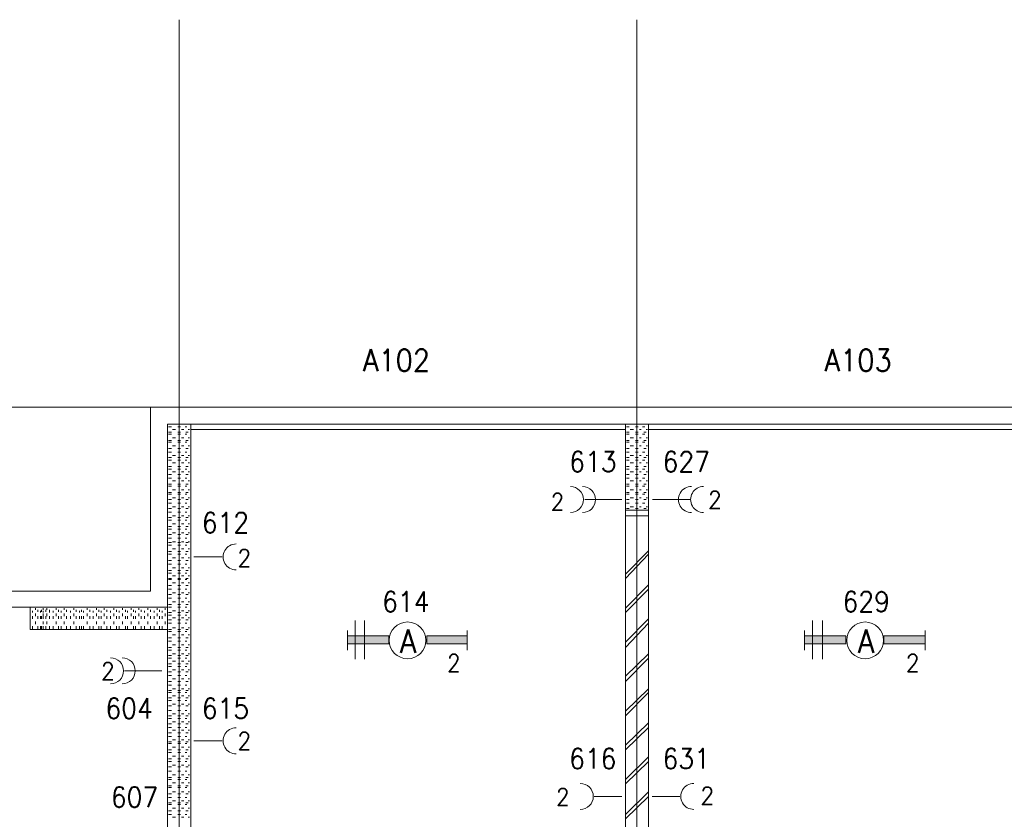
# Model space of a CAD drawing. Header units: metres. Extents: x -120 to -9, y 63 to 139.
# Tile 9 of 44: x -109.13 to -100.55, y 113.42 to 120.38. Entities that reach past the tile are written whole.
import ezdxf
from ezdxf.enums import TextEntityAlignment as Align

# ---------------------------------------------------------------- set-up
doc = ezdxf.new("R2010")
doc.units = ezdxf.units.M
doc.header["$MEASUREMENT"] = 0
doc.layers.add('Level 1', color=1, linetype='Continuous', lineweight=0)
doc.styles.add('Style-STANDARD', font='STANDARD.shx')

msp = doc.modelspace()

# ---------------------------------------------------------------- linework, layer by layer
at = {"layer": 'Level 1', "color": 11, "linetype": 'Continuous', "lineweight": 0}
for p, q in [((-107.7372, 120.3835), (-107.7372, 93.6334)), ((-103.7528, 120.3835), (-103.7528, 93.6647)), ((-113.6356, 117.0085), (-14.0965, 117.0085))]:
    msp.add_line(p, q, dxfattribs=at)
at = {"layer": 'Level 1', "color": 1, "linetype": 'Continuous', "lineweight": 0}
for p, q in [((-107.9872, 117.0085), (-107.9872, 115.4069)), ((-107.9872, 117.0085), (-51.5536, 117.0085)), ((-107.8387, 116.86), (-107.8387, 109.4772)), ((-107.8387, 116.86), (-51.6981, 116.86)), ((-107.6356, 116.86), (-107.6356, 109.4772)), ((-103.8505, 116.86), (-103.8505, 109.4772)), ((-103.6512, 116.86), (-103.6512, 109.4772)), ((-107.8309, 116.8366), (-107.8036, 116.8366)), ((-107.8309, 116.7897), (-107.8036, 116.7897)), ((-107.8309, 116.7741), (-107.8036, 116.7741)), ((-107.7958, 116.8132), (-107.7684, 116.8132)), ((-107.7489, 116.8366), (-107.7255, 116.8366)), ((-107.7489, 116.7897), (-107.7255, 116.7897)), ((-107.7489, 116.7741), (-107.7255, 116.7741)), ((-107.7177, 116.8132), (-107.6981, 116.8132)), ((-107.6864, 116.8366), (-107.6708, 116.8366)), ((-107.6864, 116.7741), (-107.6708, 116.7741)), ((-107.6786, 116.7897), (-107.6591, 116.7897)), ((-107.6591, 116.8132), (-107.6473, 116.8132)), ((-107.6356, 116.8132), (-103.8505, 116.8132)), ((-103.8427, 116.8366), (-103.8192, 116.8366)), ((-103.8427, 116.7897), (-103.8192, 116.7897)), ((-103.8427, 116.7741), (-103.8192, 116.7741)), ((-103.8114, 116.8132), (-103.7802, 116.8132)), ((-103.7645, 116.8366), (-103.7411, 116.8366)), ((-103.7645, 116.7897), (-103.7411, 116.7897)), ((-103.7645, 116.7741), (-103.7411, 116.7741)), ((-103.7294, 116.8132), (-103.7137, 116.8132)), ((-103.702, 116.8366), (-103.6825, 116.8366)), ((-103.702, 116.7741), (-103.6825, 116.7741)), ((-103.6903, 116.7897), (-103.6708, 116.7897)), ((-103.6708, 116.8132), (-103.6591, 116.8132)), ((-103.6512, 116.8132), (-99.8583, 116.8132)), ((-107.8309, 116.7194), (-107.8036, 116.7194)), ((-107.8309, 116.7038), (-107.8036, 116.7038)), ((-107.7958, 116.7428), (-107.7684, 116.7428)), ((-107.7489, 116.7194), (-107.7255, 116.7194)), ((-107.7489, 116.7038), (-107.7255, 116.7038)), ((-107.7177, 116.7428), (-107.6981, 116.7428)), ((-107.6864, 116.7038), (-107.6708, 116.7038)), ((-107.6786, 116.7194), (-107.6591, 116.7194)), ((-107.6591, 116.7428), (-107.6473, 116.7428)), ((-103.8427, 116.7194), (-103.8192, 116.7194)), ((-103.8427, 116.7038), (-103.8192, 116.7038)), ((-103.8114, 116.7428), (-103.7802, 116.7428)), ((-103.7645, 116.7194), (-103.7411, 116.7194)), ((-103.7645, 116.7038), (-103.7411, 116.7038)), ((-103.7294, 116.7428), (-103.7137, 116.7428)), ((-103.702, 116.7038), (-103.6825, 116.7038)), ((-103.6903, 116.7194), (-103.6708, 116.7194)), ((-103.6708, 116.7428), (-103.6591, 116.7428)), ((-107.8309, 116.6491), (-107.8036, 116.6491)), ((-107.8309, 116.6178), (-107.8036, 116.6178)), ((-107.7958, 116.6725), (-107.7684, 116.6725)), ((-107.7489, 116.6491), (-107.7255, 116.6491)), ((-107.7489, 116.6178), (-107.7255, 116.6178)), ((-107.7177, 116.6725), (-107.6981, 116.6725)), ((-107.6864, 116.6178), (-107.6708, 116.6178)), ((-107.6786, 116.6491), (-107.6591, 116.6491)), ((-107.6591, 116.6725), (-107.6473, 116.6725)), ((-103.8427, 116.6491), (-103.8192, 116.6491)), ((-103.8427, 116.6178), (-103.8192, 116.6178)), ((-103.8114, 116.6725), (-103.7802, 116.6725)), ((-103.7645, 116.6491), (-103.7411, 116.6491)), ((-103.7645, 116.6178), (-103.7411, 116.6178)), ((-103.7294, 116.6725), (-103.7137, 116.6725)), ((-103.702, 116.6178), (-103.6825, 116.6178)), ((-103.6903, 116.6491), (-103.6708, 116.6491)), ((-103.6708, 116.6725), (-103.6591, 116.6725)), ((-107.8309, 116.571), (-107.8036, 116.571)), ((-107.8309, 116.5475), (-107.8036, 116.5475)), ((-107.7958, 116.5866), (-107.7684, 116.5866)), ((-107.7958, 116.5241), (-107.7684, 116.5241)), ((-107.7489, 116.571), (-107.7255, 116.571)), ((-107.7489, 116.5475), (-107.7255, 116.5475)), ((-107.7177, 116.5866), (-107.6981, 116.5866)), ((-107.7177, 116.5241), (-107.6981, 116.5241)), ((-107.6864, 116.5475), (-107.6708, 116.5475)), ((-107.6786, 116.571), (-107.6591, 116.571)), ((-107.6591, 116.5866), (-107.6473, 116.5866)), ((-107.6591, 116.5241), (-107.6473, 116.5241)), ((-103.8427, 116.571), (-103.8192, 116.571)), ((-103.8427, 116.5475), (-103.8192, 116.5475)), ((-103.8114, 116.5866), (-103.7802, 116.5866)), ((-103.8114, 116.5241), (-103.7802, 116.5241)), ((-103.7645, 116.571), (-103.7411, 116.571)), ((-103.7645, 116.5475), (-103.7411, 116.5475)), ((-103.7294, 116.5866), (-103.7137, 116.5866)), ((-103.7294, 116.5241), (-103.7137, 116.5241)), ((-103.702, 116.5475), (-103.6825, 116.5475)), ((-103.6903, 116.571), (-103.6708, 116.571)), ((-103.6708, 116.5866), (-103.6591, 116.5866)), ((-103.6708, 116.5241), (-103.6591, 116.5241)), ((-107.8309, 116.4928), (-107.8036, 116.4928)), ((-107.8309, 116.4694), (-107.8036, 116.4694)), ((-107.7958, 116.446), (-107.7684, 116.446)), ((-107.7489, 116.4928), (-107.7255, 116.4928)), ((-107.7489, 116.4694), (-107.7255, 116.4694)), ((-107.7177, 116.446), (-107.6981, 116.446)), ((-107.6864, 116.4694), (-107.6708, 116.4694)), ((-107.6786, 116.4928), (-107.6591, 116.4928)), ((-107.6591, 116.446), (-107.6473, 116.446)), ((-103.8427, 116.4928), (-103.8192, 116.4928)), ((-103.8427, 116.4694), (-103.8192, 116.4694)), ((-103.8114, 116.446), (-103.7802, 116.446)), ((-103.7645, 116.4928), (-103.7411, 116.4928)), ((-103.7645, 116.4694), (-103.7411, 116.4694)), ((-103.7294, 116.446), (-103.7137, 116.446)), ((-103.702, 116.4694), (-103.6825, 116.4694)), ((-103.6903, 116.4928), (-103.6708, 116.4928)), ((-103.6708, 116.446), (-103.6591, 116.446)), ((-107.8309, 116.4225), (-107.8036, 116.4225)), ((-107.8309, 116.3913), (-107.8036, 116.3913)), ((-107.7958, 116.3678), (-107.7684, 116.3678)), ((-107.7489, 116.4225), (-107.7255, 116.4225)), ((-107.7489, 116.3913), (-107.7255, 116.3913)), ((-107.7177, 116.3678), (-107.6981, 116.3678)), ((-107.6864, 116.3913), (-107.6708, 116.3913)), ((-107.6786, 116.4225), (-107.6591, 116.4225)), ((-107.6591, 116.3678), (-107.6473, 116.3678)), ((-103.8427, 116.4225), (-103.8192, 116.4225)), ((-103.8427, 116.3913), (-103.8192, 116.3913)), ((-103.8114, 116.3678), (-103.7802, 116.3678)), ((-103.7645, 116.4225), (-103.7411, 116.4225)), ((-103.7645, 116.3913), (-103.7411, 116.3913)), ((-103.7294, 116.3678), (-103.7137, 116.3678)), ((-103.702, 116.3913), (-103.6825, 116.3913)), ((-103.6903, 116.4225), (-103.6708, 116.4225)), ((-103.6708, 116.3678), (-103.6591, 116.3678)), ((-107.8309, 116.3366), (-107.8036, 116.3366)), ((-107.8309, 116.321), (-107.8036, 116.321)), ((-107.8309, 116.2663), (-107.8036, 116.2663)), ((-107.7958, 116.2897), (-107.7684, 116.2897)), ((-107.7489, 116.3366), (-107.7255, 116.3366)), ((-107.7489, 116.321), (-107.7255, 116.321)), ((-107.7489, 116.2663), (-107.7255, 116.2663)), ((-107.7177, 116.2897), (-107.6981, 116.2897)), ((-107.6864, 116.321), (-107.6708, 116.321)), ((-107.6786, 116.3366), (-107.6591, 116.3366)), ((-107.6786, 116.2663), (-107.6591, 116.2663)), ((-107.6591, 116.2897), (-107.6473, 116.2897)), ((-103.8427, 116.3366), (-103.8192, 116.3366)), ((-103.8427, 116.321), (-103.8192, 116.321)), ((-103.8427, 116.2663), (-103.8192, 116.2663)), ((-103.8114, 116.2897), (-103.7802, 116.2897)), ((-103.7645, 116.3366), (-103.7411, 116.3366)), ((-103.7645, 116.321), (-103.7411, 116.321)), ((-103.7645, 116.2663), (-103.7411, 116.2663)), ((-103.7294, 116.2897), (-103.7137, 116.2897)), ((-103.702, 116.321), (-103.6825, 116.321)), ((-103.6903, 116.3366), (-103.6708, 116.3366)), ((-103.6903, 116.2663), (-103.6708, 116.2663)), ((-103.6708, 116.2897), (-103.6591, 116.2897)), ((-107.8309, 116.2507), (-107.8036, 116.2507)), ((-107.8309, 116.2038), (-107.8036, 116.2038)), ((-107.8309, 116.1725), (-107.8036, 116.1725)), ((-107.7958, 116.2194), (-107.7684, 116.2194)), ((-107.7489, 116.2507), (-107.7255, 116.2507)), ((-107.7489, 116.2038), (-107.7255, 116.2038)), ((-107.7489, 116.1725), (-107.7255, 116.1725)), ((-107.7177, 116.2194), (-107.6981, 116.2194)), ((-107.6864, 116.2507), (-107.6708, 116.2507)), ((-107.6864, 116.1725), (-107.6708, 116.1725)), ((-107.6786, 116.2038), (-107.6591, 116.2038)), ((-107.6591, 116.2194), (-107.6473, 116.2194)), ((-104.2059, 116.2038), (-103.8817, 116.2038)), ((-103.8427, 116.2507), (-103.8192, 116.2507)), ((-103.8427, 116.2038), (-103.8192, 116.2038)), ((-103.8427, 116.1725), (-103.8192, 116.1725)), ((-103.8114, 116.2194), (-103.7802, 116.2194)), ((-103.7645, 116.2507), (-103.7411, 116.2507)), ((-103.7645, 116.2038), (-103.7411, 116.2038)), ((-103.7645, 116.1725), (-103.7411, 116.1725)), ((-103.7294, 116.2194), (-103.7137, 116.2194)), ((-103.702, 116.2507), (-103.6825, 116.2507)), ((-103.702, 116.1725), (-103.6825, 116.1725)), ((-103.6903, 116.2038), (-103.6708, 116.2038)), ((-103.6708, 116.2194), (-103.6591, 116.2194)), ((-103.2919, 116.2038), (-103.6161, 116.2038)), ((-107.8309, 116.1257), (-107.8036, 116.1257)), ((-107.8309, 116.0944), (-107.8036, 116.0944)), ((-107.7958, 116.1413), (-107.7684, 116.1413)), ((-107.7489, 116.1257), (-107.7255, 116.1257)), ((-107.7489, 116.0944), (-107.7255, 116.0944)), ((-107.7177, 116.1413), (-107.6981, 116.1413)), ((-107.6864, 116.0944), (-107.6708, 116.0944)), ((-107.6786, 116.1257), (-107.6591, 116.1257)), ((-107.6591, 116.1413), (-107.6473, 116.1413)), ((-103.8505, 116.11), (-103.6512, 116.11)), ((-103.8427, 116.1257), (-103.8192, 116.1257)), ((-103.8114, 116.1413), (-103.7802, 116.1413)), ((-103.7645, 116.1257), (-103.7411, 116.1257)), ((-103.7294, 116.1413), (-103.7137, 116.1413)), ((-103.6903, 116.1257), (-103.6708, 116.1257)), ((-103.6708, 116.1413), (-103.6591, 116.1413)), ((-107.8309, 116.0475), (-107.8036, 116.0475)), ((-107.8309, 116.0241), (-107.8036, 116.0241)), ((-107.7958, 116.0632), (-107.7684, 116.0632)), ((-107.7489, 116.0475), (-107.7255, 116.0475)), ((-107.7489, 116.0241), (-107.7255, 116.0241)), ((-107.7177, 116.0632), (-107.6981, 116.0632)), ((-107.6864, 116.0241), (-107.6708, 116.0241)), ((-107.6786, 116.0475), (-107.6591, 116.0475)), ((-107.6591, 116.0632), (-107.6473, 116.0632)), ((-103.8505, 116.0632), (-103.6512, 116.0632)), ((-107.8309, 115.9694), (-107.8036, 115.9694)), ((-107.8309, 115.946), (-107.8036, 115.946)), ((-107.7958, 115.9928), (-107.7684, 115.9928)), ((-107.7958, 115.9147), (-107.7684, 115.9147)), ((-107.7489, 115.9694), (-107.7255, 115.9694)), ((-107.7489, 115.946), (-107.7255, 115.946)), ((-107.7177, 115.9928), (-107.6981, 115.9928)), ((-107.7177, 115.9147), (-107.6981, 115.9147)), ((-107.6864, 115.946), (-107.6708, 115.946)), ((-107.6786, 115.9694), (-107.6591, 115.9694)), ((-107.6591, 115.9928), (-107.6473, 115.9928)), ((-107.6591, 115.9147), (-107.6473, 115.9147)), ((-107.8309, 115.8991), (-107.8036, 115.8991)), ((-107.8309, 115.8678), (-107.8036, 115.8678)), ((-107.8309, 115.8288), (-107.8036, 115.8288)), ((-107.7958, 115.8366), (-107.7684, 115.8366)), ((-107.7489, 115.8991), (-107.7255, 115.8991)), ((-107.7489, 115.8678), (-107.7255, 115.8678)), ((-107.7489, 115.8288), (-107.7255, 115.8288)), ((-107.7177, 115.8366), (-107.6981, 115.8366)), ((-107.6864, 115.8678), (-107.6708, 115.8678)), ((-107.6786, 115.8991), (-107.6591, 115.8991)), ((-107.6786, 115.8288), (-107.6591, 115.8288)), ((-107.6591, 115.8366), (-107.6473, 115.8366)), ((-107.8309, 115.8053), (-107.8036, 115.8053)), ((-107.8309, 115.7507), (-107.8036, 115.7507)), ((-107.7958, 115.7741), (-107.7684, 115.7741)), ((-107.7489, 115.8053), (-107.7255, 115.8053)), ((-107.7489, 115.7507), (-107.7255, 115.7507)), ((-107.7177, 115.7741), (-107.6981, 115.7741)), ((-107.6864, 115.8053), (-107.6708, 115.8053)), ((-107.6786, 115.7507), (-107.6591, 115.7507)), ((-107.6591, 115.7741), (-107.6473, 115.7741)), ((-103.6512, 115.7585), (-103.8505, 115.5553)), ((-107.8309, 115.7272), (-107.8036, 115.7272)), ((-107.8309, 115.6725), (-107.8036, 115.6725)), ((-107.7958, 115.696), (-107.7684, 115.696)), ((-107.7489, 115.7272), (-107.7255, 115.7272)), ((-107.7489, 115.6725), (-107.7255, 115.6725)), ((-107.7177, 115.696), (-107.6981, 115.696)), ((-107.6864, 115.7272), (-107.6708, 115.7272)), ((-107.6786, 115.6725), (-107.6591, 115.6725)), ((-107.6591, 115.696), (-107.6473, 115.696)), ((-107.6083, 115.7038), (-107.3622, 115.7038)), ((-103.6512, 115.7272), (-103.8505, 115.5163)), ((-107.8309, 115.6413), (-107.8036, 115.6413)), ((-107.8309, 115.5866), (-107.8036, 115.5866)), ((-107.7958, 115.61), (-107.7684, 115.61)), ((-107.7489, 115.6413), (-107.7255, 115.6413)), ((-107.7489, 115.5866), (-107.7255, 115.5866)), ((-107.7177, 115.61), (-107.6981, 115.61)), ((-107.6864, 115.6413), (-107.6708, 115.6413)), ((-107.6786, 115.5866), (-107.6591, 115.5866)), ((-107.6591, 115.61), (-107.6473, 115.61)), ((-107.8309, 115.5632), (-107.8036, 115.5632)), ((-107.8309, 115.5163), (-107.8036, 115.5163)), ((-107.8309, 115.5085), (-107.8036, 115.5085)), ((-107.7958, 115.5397), (-107.7684, 115.5397)), ((-107.7489, 115.5632), (-107.7255, 115.5632)), ((-107.7489, 115.5163), (-107.7255, 115.5163)), ((-107.7489, 115.5085), (-107.7255, 115.5085)), ((-107.7177, 115.5397), (-107.6981, 115.5397)), ((-107.6864, 115.5632), (-107.6708, 115.5632)), ((-107.6864, 115.5085), (-107.6708, 115.5085)), ((-107.6786, 115.5163), (-107.6591, 115.5163)), ((-107.6591, 115.5397), (-107.6473, 115.5397)), ((-107.9872, 115.4069), (-111.9911, 115.4069)), ((-107.8309, 115.4538), (-107.8036, 115.4538)), ((-107.8309, 115.4225), (-107.8036, 115.4225)), ((-107.7958, 115.4772), (-107.7684, 115.4772)), ((-107.7489, 115.4538), (-107.7255, 115.4538)), ((-107.7489, 115.4225), (-107.7255, 115.4225)), ((-107.7177, 115.4772), (-107.6981, 115.4772)), ((-107.6864, 115.4225), (-107.6708, 115.4225)), ((-107.6786, 115.4538), (-107.6591, 115.4538)), ((-107.6591, 115.4772), (-107.6473, 115.4772)), ((-103.6512, 115.4616), (-103.8505, 115.2585)), ((-103.6512, 115.4225), (-103.8505, 115.2194)), ((-107.8309, 115.3757), (-107.8036, 115.3757)), ((-107.8309, 115.3444), (-107.8036, 115.3444)), ((-107.7958, 115.3913), (-107.7684, 115.3913)), ((-107.7958, 115.3132), (-107.7684, 115.3132)), ((-107.7489, 115.3757), (-107.7255, 115.3757)), ((-107.7489, 115.3444), (-107.7255, 115.3444)), ((-107.7177, 115.3913), (-107.6981, 115.3913)), ((-107.7177, 115.3132), (-107.6981, 115.3132)), ((-107.6864, 115.3444), (-107.6708, 115.3444)), ((-107.6786, 115.3757), (-107.6591, 115.3757)), ((-107.6591, 115.3913), (-107.6473, 115.3913)), ((-107.6591, 115.3132), (-107.6473, 115.3132)), ((-110.8466, 115.2663), (-109.0341, 115.2663)), ((-109.0341, 115.2663), (-109.0341, 115.071)), ((-107.8387, 115.2663), (-109.0341, 115.2663)), ((-109.0145, 115.2194), (-109.0145, 115.235)), ((-108.9872, 115.2428), (-108.9872, 115.2585)), ((-108.9677, 115.2272), (-108.9677, 115.2428)), ((-108.9442, 115.2194), (-108.9442, 115.235)), ((-108.9364, 115.2272), (-108.9364, 115.2428)), ((-108.9208, 115.2428), (-108.9208, 115.2585)), ((-108.9208, 115.2194), (-108.9208, 115.235)), ((-108.8973, 115.2272), (-108.8973, 115.2428)), ((-108.8895, 115.2428), (-108.8895, 115.2585)), ((-108.8661, 115.2272), (-108.8661, 115.2428)), ((-108.8661, 115.2194), (-108.8661, 115.235)), ((-108.8348, 115.2194), (-108.8348, 115.235)), ((-108.8075, 115.2428), (-108.8075, 115.2585)), ((-108.788, 115.2272), (-108.788, 115.2428)), ((-108.7645, 115.2194), (-108.7645, 115.235)), ((-108.7372, 115.2428), (-108.7372, 115.2585)), ((-108.7177, 115.2272), (-108.7177, 115.2428)), ((-108.6825, 115.2194), (-108.6825, 115.235)), ((-108.6552, 115.2428), (-108.6552, 115.2585)), ((-108.6356, 115.2272), (-108.6356, 115.2428)), ((-108.6044, 115.2194), (-108.6044, 115.235)), ((-108.5887, 115.2272), (-108.5887, 115.2428)), ((-108.5692, 115.2194), (-108.5692, 115.235)), ((-108.538, 115.2428), (-108.538, 115.2585)), ((-108.5145, 115.2272), (-108.5145, 115.2428)), ((-108.4872, 115.2194), (-108.4872, 115.235)), ((-108.4559, 115.2428), (-108.4559, 115.2585)), ((-108.4364, 115.2272), (-108.4364, 115.2428)), ((-108.4169, 115.2194), (-108.4169, 115.235)), ((-108.3895, 115.2428), (-108.3895, 115.2585)), ((-108.3661, 115.2272), (-108.3661, 115.2428)), ((-108.3348, 115.2194), (-108.3348, 115.235)), ((-108.3075, 115.2428), (-108.3075, 115.2585)), ((-108.2841, 115.2272), (-108.2841, 115.2428)), ((-108.2606, 115.2194), (-108.2606, 115.235)), ((-108.2294, 115.2428), (-108.2294, 115.2585)), ((-108.2059, 115.2272), (-108.2059, 115.2428)), ((-108.1864, 115.2194), (-108.1864, 115.235)), ((-108.1552, 115.2428), (-108.1552, 115.2585)), ((-108.1356, 115.2272), (-108.1356, 115.2428)), ((-108.1161, 115.2194), (-108.1161, 115.235)), ((-108.0887, 115.2428), (-108.0887, 115.2585)), ((-108.0692, 115.2272), (-108.0692, 115.2428)), ((-108.038, 115.2194), (-108.038, 115.235)), ((-108.0106, 115.2428), (-108.0106, 115.2585)), ((-107.9872, 115.2272), (-107.9872, 115.2428)), ((-107.9559, 115.2194), (-107.9559, 115.235)), ((-107.9286, 115.2428), (-107.9286, 115.2585)), ((-107.9091, 115.2272), (-107.9091, 115.2428)), ((-107.8856, 115.2194), (-107.8856, 115.235)), ((-107.8583, 115.2428), (-107.8583, 115.2585)), ((-107.8387, 115.2663), (-107.8387, 115.071)), ((-107.8387, 115.2272), (-107.8387, 115.2428)), ((-107.8309, 115.2897), (-107.8036, 115.2897)), ((-107.8309, 115.2663), (-107.8036, 115.2663)), ((-107.7958, 115.235), (-107.7684, 115.235)), ((-107.7489, 115.2897), (-107.7255, 115.2897)), ((-107.7489, 115.2663), (-107.7255, 115.2663)), ((-107.7177, 115.235), (-107.6981, 115.235)), ((-107.6864, 115.2663), (-107.6708, 115.2663)), ((-107.6786, 115.2897), (-107.6591, 115.2897)), ((-107.6591, 115.235), (-107.6473, 115.235)), ((-107.6356, 115.2428), (-107.6356, 115.2585)), ((-109.0145, 115.1647), (-109.0145, 115.1882)), ((-108.9872, 115.1882), (-108.9872, 115.2116)), ((-108.9872, 115.1178), (-108.9872, 115.1413)), ((-108.9677, 115.1647), (-108.9677, 115.1882)), ((-108.9442, 115.1647), (-108.9442, 115.1882)), ((-108.9364, 115.1647), (-108.9364, 115.1882)), ((-108.9208, 115.1882), (-108.9208, 115.2116)), ((-108.9208, 115.1647), (-108.9208, 115.1882)), ((-108.9208, 115.1178), (-108.9208, 115.1413)), ((-108.8973, 115.1647), (-108.8973, 115.1882)), ((-108.8895, 115.1882), (-108.8895, 115.2116)), ((-108.8895, 115.1178), (-108.8895, 115.1413)), ((-108.8661, 115.1647), (-108.8661, 115.1882)), ((-108.8348, 115.1647), (-108.8348, 115.1882)), ((-108.8075, 115.1882), (-108.8075, 115.2116)), ((-108.8075, 115.1178), (-108.8075, 115.1413)), ((-108.788, 115.1647), (-108.788, 115.1882)), ((-108.7645, 115.1647), (-108.7645, 115.1882)), ((-108.7372, 115.1882), (-108.7372, 115.2116)), ((-108.7372, 115.1178), (-108.7372, 115.1413)), ((-108.7177, 115.1647), (-108.7177, 115.1882)), ((-108.6825, 115.1647), (-108.6825, 115.1882)), ((-108.6552, 115.1882), (-108.6552, 115.2116)), ((-108.6552, 115.1178), (-108.6552, 115.1413)), ((-108.6356, 115.1647), (-108.6356, 115.1882)), ((-108.6044, 115.1647), (-108.6044, 115.1882)), ((-108.5887, 115.1647), (-108.5887, 115.1882)), ((-108.5692, 115.1647), (-108.5692, 115.1882)), ((-108.538, 115.1882), (-108.538, 115.2116)), ((-108.538, 115.1178), (-108.538, 115.1413)), ((-108.5145, 115.1647), (-108.5145, 115.1882)), ((-108.4872, 115.1647), (-108.4872, 115.1882)), ((-108.4559, 115.1882), (-108.4559, 115.2116)), ((-108.4559, 115.1178), (-108.4559, 115.1413)), ((-108.4364, 115.1647), (-108.4364, 115.1882)), ((-108.4169, 115.1647), (-108.4169, 115.1882)), ((-108.3895, 115.1882), (-108.3895, 115.2116)), ((-108.3895, 115.1178), (-108.3895, 115.1413)), ((-108.3661, 115.1647), (-108.3661, 115.1882)), ((-108.3348, 115.1647), (-108.3348, 115.1882)), ((-108.3075, 115.1882), (-108.3075, 115.2116)), ((-108.3075, 115.1178), (-108.3075, 115.1413)), ((-108.2841, 115.1647), (-108.2841, 115.1882)), ((-108.2606, 115.1647), (-108.2606, 115.1882)), ((-108.2294, 115.1882), (-108.2294, 115.2116)), ((-108.2294, 115.1178), (-108.2294, 115.1413)), ((-108.2059, 115.1647), (-108.2059, 115.1882)), ((-108.1864, 115.1647), (-108.1864, 115.1882)), ((-108.1552, 115.1882), (-108.1552, 115.2116)), ((-108.1552, 115.1178), (-108.1552, 115.1413)), ((-108.1356, 115.1647), (-108.1356, 115.1882)), ((-108.1161, 115.1647), (-108.1161, 115.1882)), ((-108.0887, 115.1882), (-108.0887, 115.2116)), ((-108.0887, 115.1178), (-108.0887, 115.1413)), ((-108.0692, 115.1647), (-108.0692, 115.1882)), ((-108.038, 115.1647), (-108.038, 115.1882)), ((-108.0106, 115.1882), (-108.0106, 115.2116)), ((-108.0106, 115.1178), (-108.0106, 115.1413)), ((-107.9872, 115.1647), (-107.9872, 115.1882)), ((-107.9559, 115.1647), (-107.9559, 115.1882)), ((-107.9286, 115.1882), (-107.9286, 115.2116)), ((-107.9286, 115.1178), (-107.9286, 115.1413)), ((-107.9091, 115.1647), (-107.9091, 115.1882)), ((-107.8856, 115.1647), (-107.8856, 115.1882)), ((-107.8583, 115.1882), (-107.8583, 115.2116)), ((-107.8583, 115.1178), (-107.8583, 115.1413)), ((-107.8387, 115.1647), (-107.8387, 115.1882)), ((-107.8309, 115.2194), (-107.8036, 115.2194)), ((-107.8309, 115.196), (-107.8036, 115.196)), ((-107.8309, 115.1569), (-107.8036, 115.1569)), ((-107.7958, 115.1725), (-107.7684, 115.1725)), ((-107.7489, 115.2194), (-107.7255, 115.2194)), ((-107.7489, 115.196), (-107.7255, 115.196)), ((-107.7489, 115.1569), (-107.7255, 115.1569)), ((-107.7177, 115.1725), (-107.6981, 115.1725)), ((-107.6864, 115.196), (-107.6708, 115.196)), ((-107.6786, 115.2194), (-107.6591, 115.2194)), ((-107.6786, 115.1569), (-107.6591, 115.1569)), ((-107.6591, 115.1725), (-107.6473, 115.1725)), ((-107.6356, 115.1882), (-107.6356, 115.2116)), ((-107.6356, 115.1178), (-107.6356, 115.1413)), ((-106.2059, 115.1491), (-106.2059, 114.8132)), ((-106.1239, 115.1491), (-106.1239, 114.8132)), ((-103.6512, 115.1647), (-103.8505, 114.9616)), ((-102.2216, 115.1491), (-102.2216, 114.8132)), ((-102.1356, 115.1491), (-102.1356, 114.8132)), ((-109.0341, 115.071), (-107.8387, 115.071)), ((-109.0145, 115.0788), (-109.0145, 115.1022)), ((-108.9677, 115.0788), (-108.9677, 115.1022)), ((-108.9442, 115.0788), (-108.9442, 115.1022)), ((-108.9364, 115.0788), (-108.9364, 115.1022)), ((-108.9208, 115.0788), (-108.9208, 115.1022)), ((-108.8973, 115.0788), (-108.8973, 115.1022)), ((-108.8661, 115.0788), (-108.8661, 115.1022)), ((-108.8348, 115.0788), (-108.8348, 115.1022)), ((-108.788, 115.0788), (-108.788, 115.1022)), ((-108.7645, 115.0788), (-108.7645, 115.1022)), ((-108.7177, 115.0788), (-108.7177, 115.1022)), ((-108.6825, 115.0788), (-108.6825, 115.1022)), ((-108.6356, 115.0788), (-108.6356, 115.1022)), ((-108.6044, 115.0788), (-108.6044, 115.1022)), ((-108.5887, 115.0788), (-108.5887, 115.1022)), ((-108.5692, 115.0788), (-108.5692, 115.1022)), ((-108.5145, 115.0788), (-108.5145, 115.1022)), ((-108.4872, 115.0788), (-108.4872, 115.1022)), ((-108.4364, 115.0788), (-108.4364, 115.1022)), ((-108.4169, 115.0788), (-108.4169, 115.1022)), ((-108.3661, 115.0788), (-108.3661, 115.1022)), ((-108.3348, 115.0788), (-108.3348, 115.1022)), ((-108.2841, 115.0788), (-108.2841, 115.1022)), ((-108.2606, 115.0788), (-108.2606, 115.1022)), ((-108.2059, 115.0788), (-108.2059, 115.1022)), ((-108.1864, 115.0788), (-108.1864, 115.1022)), ((-108.1356, 115.0788), (-108.1356, 115.1022)), ((-108.1161, 115.0788), (-108.1161, 115.1022)), ((-108.0692, 115.0788), (-108.0692, 115.1022)), ((-108.038, 115.0788), (-108.038, 115.1022)), ((-107.9872, 115.0788), (-107.9872, 115.1022)), ((-107.9559, 115.0788), (-107.9559, 115.1022)), ((-107.9091, 115.0788), (-107.9091, 115.1022)), ((-107.8856, 115.0788), (-107.8856, 115.1022)), ((-107.8387, 115.0788), (-107.8387, 115.1022)), ((-107.8309, 115.1257), (-107.8036, 115.1257)), ((-107.8309, 115.071), (-107.8036, 115.071)), ((-107.8309, 115.0553), (-107.8036, 115.0553)), ((-107.7958, 115.0866), (-107.7684, 115.0866)), ((-107.7489, 115.1257), (-107.7255, 115.1257)), ((-107.7489, 115.071), (-107.7255, 115.071)), ((-107.7489, 115.0553), (-107.7255, 115.0553)), ((-107.7177, 115.0866), (-107.6981, 115.0866)), ((-107.6864, 115.1257), (-107.6708, 115.1257)), ((-107.6864, 115.0553), (-107.6708, 115.0553)), ((-107.6786, 115.071), (-107.6591, 115.071)), ((-107.6591, 115.0866), (-107.6473, 115.0866)), ((-106.2723, 114.8913), (-106.2723, 115.0632)), ((-105.2294, 114.8913), (-105.2294, 115.0632)), ((-103.6512, 115.1257), (-103.8505, 114.9147)), ((-102.2919, 114.8913), (-102.2919, 115.0632)), ((-101.2411, 114.8913), (-101.2411, 115.0632)), ((-107.8309, 115.0007), (-107.8036, 115.0007)), ((-107.8309, 114.9694), (-107.8036, 114.9694)), ((-107.7958, 115.0241), (-107.7684, 115.0241)), ((-107.7489, 115.0007), (-107.7255, 115.0007)), ((-107.7489, 114.9694), (-107.7255, 114.9694)), ((-107.7177, 115.0241), (-107.6981, 115.0241)), ((-107.6864, 114.9694), (-107.6708, 114.9694)), ((-107.6786, 115.0007), (-107.6591, 115.0007)), ((-107.6591, 115.0241), (-107.6473, 115.0241)), ((-107.8309, 114.9147), (-107.8036, 114.9147)), ((-107.8309, 114.8913), (-107.8036, 114.8913)), ((-107.7958, 114.9382), (-107.7684, 114.9382)), ((-107.7489, 114.9147), (-107.7255, 114.9147)), ((-107.7489, 114.8913), (-107.7255, 114.8913)), ((-107.7177, 114.9382), (-107.6981, 114.9382)), ((-107.6864, 114.8913), (-107.6708, 114.8913)), ((-107.6786, 114.9147), (-107.6591, 114.9147)), ((-107.6591, 114.9382), (-107.6473, 114.9382)), ((-107.8309, 114.8444), (-107.8036, 114.8444)), ((-107.8309, 114.821), (-107.8036, 114.821)), ((-107.7958, 114.86), (-107.7684, 114.86)), ((-107.7958, 114.7975), (-107.7684, 114.7975)), ((-107.7489, 114.8444), (-107.7255, 114.8444)), ((-107.7489, 114.821), (-107.7255, 114.821)), ((-107.7177, 114.86), (-107.6981, 114.86)), ((-107.7177, 114.7975), (-107.6981, 114.7975)), ((-107.6864, 114.821), (-107.6708, 114.821)), ((-107.6786, 114.8444), (-107.6591, 114.8444)), ((-107.6591, 114.86), (-107.6473, 114.86)), ((-107.6591, 114.7975), (-107.6473, 114.7975)), ((-103.6512, 114.86), (-103.8505, 114.6647)), ((-103.6512, 114.821), (-103.8505, 114.6178)), ((-108.2137, 114.7116), (-107.8895, 114.7116)), ((-107.8309, 114.7741), (-107.8036, 114.7741)), ((-107.8309, 114.7507), (-107.8036, 114.7507)), ((-107.7958, 114.7194), (-107.7684, 114.7194)), ((-107.7489, 114.7741), (-107.7255, 114.7741)), ((-107.7489, 114.7507), (-107.7255, 114.7507)), ((-107.7177, 114.7194), (-107.6981, 114.7194)), ((-107.6864, 114.7507), (-107.6708, 114.7507)), ((-107.6786, 114.7741), (-107.6591, 114.7741)), ((-107.6591, 114.7194), (-107.6473, 114.7194)), ((-107.8309, 114.7038), (-107.8036, 114.7038)), ((-107.8309, 114.6725), (-107.8036, 114.6725)), ((-107.7958, 114.6413), (-107.7684, 114.6413)), ((-107.7489, 114.7038), (-107.7255, 114.7038)), ((-107.7489, 114.6725), (-107.7255, 114.6725)), ((-107.7177, 114.6413), (-107.6981, 114.6413)), ((-107.6864, 114.6725), (-107.6708, 114.6725)), ((-107.6786, 114.7038), (-107.6591, 114.7038)), ((-107.6591, 114.6413), (-107.6473, 114.6413)), ((-107.8309, 114.6178), (-107.8036, 114.6178)), ((-107.8309, 114.5866), (-107.8036, 114.5866)), ((-107.8309, 114.5397), (-107.8036, 114.5397)), ((-107.7958, 114.5553), (-107.7684, 114.5553)), ((-107.7489, 114.6178), (-107.7255, 114.6178)), ((-107.7489, 114.5866), (-107.7255, 114.5866)), ((-107.7489, 114.5397), (-107.7255, 114.5397)), ((-107.7177, 114.5553), (-107.6981, 114.5553)), ((-107.6864, 114.5866), (-107.6708, 114.5866)), ((-107.6786, 114.6178), (-107.6591, 114.6178)), ((-107.6786, 114.5397), (-107.6591, 114.5397)), ((-107.6591, 114.5553), (-107.6473, 114.5553)), ((-103.6512, 114.5553), (-103.8505, 114.36)), ((-107.8309, 114.5241), (-107.8036, 114.5241)), ((-107.8309, 114.4772), (-107.8036, 114.4772)), ((-107.8309, 114.4538), (-107.8036, 114.4538)), ((-107.7958, 114.4928), (-107.7684, 114.4928)), ((-107.7489, 114.5241), (-107.7255, 114.5241)), ((-107.7489, 114.4772), (-107.7255, 114.4772)), ((-107.7489, 114.4538), (-107.7255, 114.4538)), ((-107.7177, 114.4928), (-107.6981, 114.4928)), ((-107.6864, 114.5241), (-107.6708, 114.5241)), ((-107.6864, 114.4538), (-107.6708, 114.4538)), ((-107.6786, 114.4772), (-107.6591, 114.4772)), ((-107.6591, 114.4928), (-107.6473, 114.4928)), ((-103.6512, 114.5241), (-103.8505, 114.321)), ((-107.8309, 114.4069), (-107.8036, 114.4069)), ((-107.7958, 114.4225), (-107.7684, 114.4225)), ((-107.7489, 114.4069), (-107.7255, 114.4069)), ((-107.7177, 114.4225), (-107.6981, 114.4225)), ((-107.6786, 114.4069), (-107.6591, 114.4069)), ((-107.6591, 114.4225), (-107.6473, 114.4225)), ((-107.8309, 114.3678), (-107.8036, 114.3678)), ((-107.8309, 114.321), (-107.8036, 114.321)), ((-107.8309, 114.2975), (-107.8036, 114.2975)), ((-107.7958, 114.3366), (-107.7684, 114.3366)), ((-107.7489, 114.3678), (-107.7255, 114.3678)), ((-107.7489, 114.321), (-107.7255, 114.321)), ((-107.7489, 114.2975), (-107.7255, 114.2975)), ((-107.7177, 114.3366), (-107.6981, 114.3366)), ((-107.6864, 114.3678), (-107.6708, 114.3678)), ((-107.6864, 114.2975), (-107.6708, 114.2975)), ((-107.6786, 114.321), (-107.6591, 114.321)), ((-107.6591, 114.3366), (-107.6473, 114.3366)), ((-107.8309, 114.2507), (-107.8036, 114.2507)), ((-107.8309, 114.2194), (-107.8036, 114.2194)), ((-107.7958, 114.2663), (-107.7684, 114.2663)), ((-107.7489, 114.2507), (-107.7255, 114.2507)), ((-107.7489, 114.2194), (-107.7255, 114.2194)), ((-107.7177, 114.2663), (-107.6981, 114.2663)), ((-107.6864, 114.2194), (-107.6708, 114.2194)), ((-107.6786, 114.2507), (-107.6591, 114.2507)), ((-107.6591, 114.2663), (-107.6473, 114.2663)), ((-103.6512, 114.2585), (-103.8505, 114.0632)), ((-103.6512, 114.2194), (-103.8505, 114.0241)), ((-107.8309, 114.1725), (-107.8036, 114.1725)), ((-107.8309, 114.1413), (-107.8036, 114.1413)), ((-107.7958, 114.196), (-107.7684, 114.196)), ((-107.7489, 114.1725), (-107.7255, 114.1725)), ((-107.7489, 114.1413), (-107.7255, 114.1413)), ((-107.7177, 114.196), (-107.6981, 114.196)), ((-107.6864, 114.1413), (-107.6708, 114.1413)), ((-107.6786, 114.1725), (-107.6591, 114.1725)), ((-107.6591, 114.196), (-107.6473, 114.196)), ((-107.8309, 114.0944), (-107.8036, 114.0944)), ((-107.8309, 114.0788), (-107.8036, 114.0788)), ((-107.7958, 114.11), (-107.7684, 114.11)), ((-107.7958, 114.0475), (-107.7684, 114.0475)), ((-107.7489, 114.0944), (-107.7255, 114.0944)), ((-107.7489, 114.0788), (-107.7255, 114.0788)), ((-107.7177, 114.11), (-107.6981, 114.11)), ((-107.7177, 114.0475), (-107.6981, 114.0475)), ((-107.6864, 114.0788), (-107.6708, 114.0788)), ((-107.6786, 114.0944), (-107.6591, 114.0944)), ((-107.6591, 114.11), (-107.6473, 114.11)), ((-107.6591, 114.0475), (-107.6473, 114.0475)), ((-107.6083, 114.1022), (-107.3622, 114.1022)), ((-107.8309, 114.0241), (-107.8036, 114.0241)), ((-107.8309, 114.0007), (-107.8036, 114.0007)), ((-107.8309, 113.946), (-107.8036, 113.946)), ((-107.7958, 113.9694), (-107.7684, 113.9694)), ((-107.7489, 114.0241), (-107.7255, 114.0241)), ((-107.7489, 114.0007), (-107.7255, 114.0007)), ((-107.7489, 113.946), (-107.7255, 113.946)), ((-107.7177, 113.9694), (-107.6981, 113.9694)), ((-107.6864, 114.0007), (-107.6708, 114.0007)), ((-107.6786, 114.0241), (-107.6591, 114.0241)), ((-107.6786, 113.946), (-107.6591, 113.946)), ((-107.6591, 113.9694), (-107.6473, 113.9694)), ((-103.6512, 113.9616), (-103.8505, 113.7663)), ((-107.8309, 113.9225), (-107.8036, 113.9225)), ((-107.8309, 113.8757), (-107.8036, 113.8757)), ((-107.7958, 113.8913), (-107.7684, 113.8913)), ((-107.7489, 113.9225), (-107.7255, 113.9225)), ((-107.7489, 113.8757), (-107.7255, 113.8757)), ((-107.7177, 113.8913), (-107.6981, 113.8913)), ((-107.6864, 113.9225), (-107.6708, 113.9225)), ((-107.6786, 113.8757), (-107.6591, 113.8757)), ((-107.6591, 113.8913), (-107.6473, 113.8913)), ((-103.6512, 113.9225), (-103.8505, 113.7272)), ((-107.8309, 113.8366), (-107.8036, 113.8366)), ((-107.8309, 113.7819), (-107.8036, 113.7819)), ((-107.7958, 113.8053), (-107.7684, 113.8053)), ((-107.7489, 113.8366), (-107.7255, 113.8366)), ((-107.7489, 113.7819), (-107.7255, 113.7819)), ((-107.7177, 113.8053), (-107.6981, 113.8053)), ((-107.6864, 113.8366), (-107.6708, 113.8366)), ((-107.6786, 113.7819), (-107.6591, 113.7819)), ((-107.6591, 113.8053), (-107.6473, 113.8053)), ((-107.8309, 113.7663), (-107.8036, 113.7663)), ((-107.8309, 113.7116), (-107.8036, 113.7116)), ((-107.8309, 113.696), (-107.8036, 113.696)), ((-107.7958, 113.735), (-107.7684, 113.735)), ((-107.7489, 113.7663), (-107.7255, 113.7663)), ((-107.7489, 113.7116), (-107.7255, 113.7116)), ((-107.7489, 113.696), (-107.7255, 113.696)), ((-107.7177, 113.735), (-107.6981, 113.735)), ((-107.6864, 113.7663), (-107.6708, 113.7663)), ((-107.6864, 113.696), (-107.6708, 113.696)), ((-107.6786, 113.7116), (-107.6591, 113.7116)), ((-107.6591, 113.735), (-107.6473, 113.735)), ((-107.8309, 113.6413), (-107.8036, 113.6413)), ((-107.8309, 113.61), (-107.8036, 113.61)), ((-107.7958, 113.6569), (-107.7684, 113.6569)), ((-107.7489, 113.6413), (-107.7255, 113.6413)), ((-107.7489, 113.61), (-107.7255, 113.61)), ((-107.7177, 113.6569), (-107.6981, 113.6569)), ((-107.6864, 113.61), (-107.6708, 113.61)), ((-107.6786, 113.6413), (-107.6591, 113.6413)), ((-107.6591, 113.6569), (-107.6473, 113.6569)), ((-103.8817, 113.6178), (-104.1239, 113.6178)), ((-103.6512, 113.6569), (-103.8505, 113.4616)), ((-103.6512, 113.6178), (-103.8505, 113.4225)), ((-103.62, 113.6178), (-103.3778, 113.6178)), ((-107.8309, 113.5631), (-107.8036, 113.5631)), ((-107.8309, 113.5475), (-107.8036, 113.5475)), ((-107.7958, 113.5788), (-107.7684, 113.5788)), ((-107.7958, 113.5163), (-107.7684, 113.5163)), ((-107.7489, 113.5631), (-107.7255, 113.5631)), ((-107.7489, 113.5475), (-107.7255, 113.5475)), ((-107.7177, 113.5788), (-107.6981, 113.5788)), ((-107.7177, 113.5163), (-107.6981, 113.5163)), ((-107.6864, 113.5475), (-107.6708, 113.5475)), ((-107.6786, 113.5631), (-107.6591, 113.5631)), ((-107.6591, 113.5788), (-107.6473, 113.5788)), ((-107.6591, 113.5163), (-107.6473, 113.5163)), ((-107.8309, 113.4928), (-107.8036, 113.4928)), ((-107.8309, 113.4616), (-107.8036, 113.4616)), ((-107.7958, 113.4381), (-107.7684, 113.4381)), ((-107.7489, 113.4928), (-107.7255, 113.4928)), ((-107.7489, 113.4616), (-107.7255, 113.4616)), ((-107.7177, 113.4381), (-107.6981, 113.4381)), ((-107.6864, 113.4616), (-107.6708, 113.4616)), ((-107.6786, 113.4928), (-107.6591, 113.4928)), ((-107.6591, 113.4381), (-107.6473, 113.4381))]:
    msp.add_line(p, q, dxfattribs=at)
for centre in [(-105.7488, 114.9773), (-101.7645, 114.9773)]:
    msp.add_circle(centre, 0.1602, dxfattribs=at)
for centre, start, end in [((-104.3309, 116.2038), 270.00006, 90.00005), ((-104.2254, 116.2038), 270.00006, 90.00005), ((-103.2762, 116.2038), 90.00002, 270.00016), ((-103.1707, 116.2038), 90.00002, 270.00016), ((-107.241, 115.7038), 90.00002, 270.00013), ((-108.3348, 114.7117), 270.00006, 90.00005), ((-108.2332, 114.7117), 270.00006, 90.00005), ((-107.241, 114.1023), 90.00002, 270.00013), ((-104.2449, 113.6179), 270.00006, 89.99997), ((-103.2566, 113.6179), 90.00002, 270.00013)]:
    msp.add_arc(centre, 0.1133, start, end, dxfattribs=at)
at = {"layer": 'Level 1', "color": 1, "linetype": 'Continuous', "lineweight": 0, "extrusion": (0, 0, -1)}
for points in [[(105.913, 115.0163), (106.2723, 115.0163), (105.913, 114.946), (106.2723, 114.946)], [(101.9325, 115.0163), (102.2919, 115.0163), (101.9325, 114.946), (102.2919, 114.946)]]:
    msp.add_solid(points, dxfattribs=at)
at = {"layer": 'Level 1', "color": 1, "linetype": 'Continuous', "lineweight": 0}
for points in [[(-105.5809, 114.946), (-105.2294, 114.946), (-105.5809, 115.0163), (-105.2294, 115.0163)], [(-101.6005, 114.946), (-101.2411, 114.946), (-101.6005, 115.0163), (-101.2411, 115.0163)]]:
    msp.add_solid(points, dxfattribs=at)
for points in [[(-105.913, 115.0163), (-106.2723, 115.0163), (-106.2723, 114.946), (-105.913, 114.946)], [(-105.5809, 114.946), (-105.2294, 114.946), (-105.2294, 115.0163), (-105.5809, 115.0163)], [(-101.9325, 115.0163), (-102.2919, 115.0163), (-102.2919, 114.946), (-101.9325, 114.946)], [(-101.6005, 114.946), (-101.2411, 114.946), (-101.2411, 115.0163), (-101.6005, 115.0163)]]:
    msp.add_3dface(points, dxfattribs=at)

# ---------------------------------------------------------------- texts
at = {"layer": 'Level 1', "color": 1, "linetype": 'Continuous', "lineweight": 0, "style": 'Style-STANDARD'}
for s, height, p in [('A102', 0.1914, (-105.8443, 117.321)), ('A103', 0.1914, (-101.8247, 117.321)), ('613', 0.1757, (-104.1349, 116.446)), ('627', 0.1757, (-103.3216, 116.446)), ('2', 0.1484, (-104.4436, 116.11)), ('2', 0.1523, (-103.0725, 116.1257)), ('612', 0.1757, (-107.3341, 115.9147)), ('2', 0.1523, (-107.1702, 115.6178)), ('614', 0.1757, (-105.7638, 115.2272)), ('629', 0.1757, (-101.7552, 115.2272)), ('2', 0.1523, (-105.346, 114.7038)), ('2', 0.1523, (-101.3499, 114.7038)), ('2', 0.1523, (-108.3577, 114.6335)), ('604', 0.1757, (-108.1732, 114.2975)), ('615', 0.1757, (-107.3341, 114.2975)), ('2', 0.1523, (-107.1702, 114.0241)), ('616', 0.1757, (-104.1356, 113.86)), ('631', 0.1757, (-103.3224, 113.86)), ('607', 0.1757, (-108.1263, 113.5241)), ('2', 0.1484, (-104.3967, 113.5397)), ('2', 0.1523, (-103.1389, 113.5475))]:
    msp.add_text(s, height=height, dxfattribs=at).set_placement(p, align=Align.CENTER)
for p in [(-105.8153, 114.8678), (-101.827, 114.8678)]:
    msp.add_text('A', height=0.2031, dxfattribs=at).set_placement(p)

doc.saveas('drawing.dxf')
